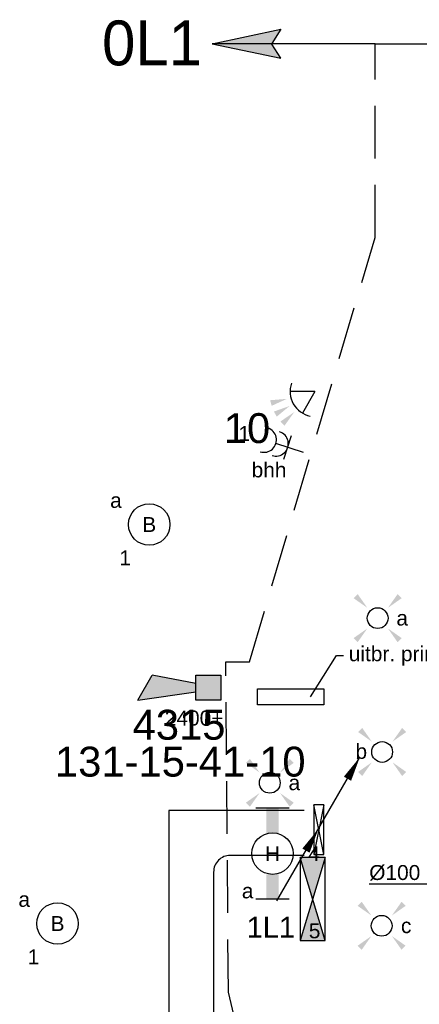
# Model space of a CAD drawing. Extents: x -138812 to 250702, y -18987 to 104055.
# Tile 64 of 193: x 64638 to 67045, y 21743 to 27673. Entities that reach past the tile are written whole.
import ezdxf
from ezdxf.enums import TextEntityAlignment as Align

# ---------------------------------------------------------------- set-up
doc = ezdxf.new("R2010")
doc.units = 0
doc.header["$LTSCALE"] = 50
doc.linetypes.add('HIDDEN', pattern=[9.525, 6.35, -3.175])
doc.layers.get('0').update_dxf_attribs({"linetype": 'CONTINUOUS'})
for name, color, linetype in [('brandmeldserienummers', 1, 'CONTINUOUS'), ('EL6131--', 2, 'CONTINUOUS'), ('EL6212--', 3, 'CONTINUOUS'), ('EL6222--', 3, 'CONTINUOUS'), ('EL6311--', 3, 'CONTINUOUS'), ('EL6350--', 3, 'CONTINUOUS'), ('EL6511--', 3, 'CONTINUOUS'), ('EL6521--', 3, 'CONTINUOUS'), ('EM6131--', 1, 'CONTINUOUS'), ('lMcht aanvoer bestaand', 1, 'CONTINUOUS')]:
    doc.layers.add(name, color=color, linetype=linetype)
doc.styles.add('BURO-018', font='ARIAL.TTF', dxfattribs={"height": 90})
doc.styles.add('BURO-025', font='ARIAL.TTF', dxfattribs={"height": 125})

# ---------------------------------------------------------------- blocks, each defined once
blk = doc.blocks.new('1115B3A')
at = {"color": 0, "linetype": 'Continuous'}
blk.add_circle((0, 0), 2.5, dxfattribs=at)
at = {"color": 0, "linetype": 'Continuous', "style": 'BURO-018'}
for tag, p in [('E_GKAST', (0, 8)), ('E_GROEP', (0, 5)), ('E_SGROEP', (4.5, 5)), ('E_ARMCODE', (0, 0)), ('E_SLET', (4.5, -1))]:
    blk.add_attdef(tag, text='', height=1.8, dxfattribs=at).set_placement(p, align=Align.MIDDLE)
blk = doc.blocks.new('E00411')
at = {"color": 0, "linetype": 'Continuous'}
blk.add_circle((0, 0), 1.25, dxfattribs=at)
for points in [[(-2.89, 2.4), (-2.4, 2.89), (-1.24, 1.24)], [(2.4, 2.89), (2.89, 2.4), (1.24, 1.24)], [(-2.4, -2.89), (-2.89, -2.4), (-1.24, -1.24)], [(2.89, -2.4), (2.4, -2.89), (1.24, -1.24)]]:
    blk.add_solid(points, dxfattribs=at)
at = {"color": 0, "linetype": 'Continuous', "style": 'BURO-018'}
for tag, p in [('E_SLET1', (0, 4.64)), ('E_GROEP', (0, 0)), ('E_GKAST', (0, 0))]:
    blk.add_attdef(tag, text='', height=1.8, dxfattribs=at).set_placement(p, align=Align.MIDDLE)
at = {"color": 0, "linetype": 'Continuous', "style": 'BURO-018', "flags": 1}
for tag in ['E_MATCODE', 'E_SGROEP']:
    blk.add_attdef(tag, text='', height=1.8, dxfattribs=at).set_placement((0, 0), align=Align.MIDDLE)
blk = doc.blocks.new('1115B6549')
at = {"color": 0}
for p, q in [((-5.49, 2), (-5.49, -2)), ((5.49, 2), (5.49, -2))]:
    blk.add_line(p, q, dxfattribs=at)
at = {"color": 0, "linetype": 'Continuous'}
blk.add_circle((0, 0), 2.5, dxfattribs=at)
at = {"color": 0}
for points in [[(-2.5, 0.75), (-5.49, 0.75), (-2.5, -0.75), (-5.49, -0.75)], [(2.5, 0.75), (5.49, 0.75), (2.5, -0.75), (5.49, -0.75)]]:
    blk.add_solid(points, dxfattribs=at)
at = {"color": 0, "linetype": 'Continuous', "style": 'BURO-018'}
for tag, p in [('E_GKAST', (0, 8)), ('E_GROEP', (0, 5)), ('E_SGROEP', (4.5, 5)), ('E_ARMCODE', (0, 0)), ('E_SLET', (4.5, -3))]:
    blk.add_attdef(tag, text='', height=1.8, dxfattribs=at).set_placement(p, align=Align.MIDDLE)
blk = doc.blocks.new('1116A4B')
at = {"color": 0, "linetype": 'Continuous'}
for p, q in [((-5, 4), (-5, 1)), ((5, 4), (-5, 4)), ((-5, 4), (5, 1)), ((5, 4), (-5, 1)), ((5, 1), (5, 4)), ((-5, 1), (5, 1))]:
    blk.add_line(p, q, dxfattribs=at)
for points in [[(-5, 4), (0, 2.5), (-5, 1)], [(5, 4), (0, 2.5), (5, 1)]]:
    blk.add_solid(points, dxfattribs=at)
at = {"color": 0, "linetype": 'Continuous', "style": 'BURO-018'}
for tag, p in [('E_GKAST', (0, 15)), ('E_GROEP', (0, 9)), ('E_SGROEP', (4.5, 9)), ('E_KAST', (0, 6))]:
    blk.add_attdef(tag, text='', height=1.8, dxfattribs=at).set_placement(p, align=Align.MIDDLE)
at = {"color": 0, "linetype": 'Continuous', "style": 'BURO-018', "flags": 1}
blk.add_attdef('E_MATCODE', text='', height=1.8, dxfattribs=at).set_placement((0, 0), align=Align.MIDDLE)
blk = doc.blocks.new('E00112')
at = {"color": 0, "linetype": 'Continuous'}
for p, q in [((0, 1), (-1, 1)), ((-1, 1), (-1, 0)), ((-1, 0), (0, 1)), ((-1, 1), (0, 0)), ((0, 0), (0, 1)), ((-1, 0), (0, 0))]:
    blk.add_line(p, q, dxfattribs=at)
blk = doc.blocks.new('E00107')
at = {"color": 0, "linetype": 'Continuous'}
blk.add_line((-5, -8.66), (5, 8.66), dxfattribs=at)
for points in [[(5, 8.66, 0, 1, 0), (3.5, 6.06, 1, 1, 0)], [(0, 0, 0, 1, 0), (-1.5, -2.6, 1, 1, 0)]]:
    blk.add_lwpolyline(points, format="xyseb", dxfattribs=at)
blk = doc.blocks.new('111304A')
at = {"color": 0, "linetype": 'Continuous'}
for p, q in [((0, 1), (0, 4.5)), ((-1.5, 3), (1.5, 3))]:
    blk.add_line(p, q, dxfattribs=at)
for centre in [(0, 6), (0, 4.5)]:
    blk.add_arc(centre, 1.5, 180, 0, dxfattribs=at)
at = {"color": 0, "linetype": 'Continuous', "style": 'BURO-018'}
for tag, p in [('E_GKAST', (0, 11.5)), ('E_GROEP', (0, 8.5)), ('E_SGROEP', (4.5, 8.5))]:
    blk.add_attdef(tag, text='', height=1.8, dxfattribs=at).set_placement(p, align=Align.MIDDLE)
at = {"color": 0, "linetype": 'Continuous', "style": 'BURO-018', "flags": 1}
for tag, p in [('E_VERMCODE', (13, 8.5)), ('E_MATCODE', (0, 0))]:
    blk.add_attdef(tag, text='', height=1.8, dxfattribs=at).set_placement(p, align=Align.MIDDLE)
blk = doc.blocks.new('*U63')
at = {"color": 0, "ltscale": 10}
for p, q in [((0, 135, -2730), (2872.1, 135, -2730)), ((0, -135, -2730), (2872.1, -135, -2730))]:
    blk.add_line(p, q, dxfattribs=at)
at = {"layer": 'EM6131--', "color": 1, "style": 'BURO-018'}
blk.add_attdef('POSNR', text='', height=90, dxfattribs=at).set_placement((0, 0), align=Align.MIDDLE)
blk = doc.blocks.new('*U72')
at = {"color": 0, "ltscale": 10}
for p, q in [((0, 135, -2730), (446, 135, -2730)), ((0, -135, -2730), (446, -135, -2730))]:
    blk.add_line(p, q, dxfattribs=at)
at = {"layer": 'EM6131--', "color": 1, "style": 'BURO-018'}
blk.add_attdef('POSNR', text='', height=90, dxfattribs=at).set_placement((0, 0), align=Align.MIDDLE)
blk = doc.blocks.new('*U73')
at = {"color": 0, "ltscale": 10}
for p, q in [((135, -135, -2730), (135, 235, -2730)), ((-235, -135, -2730), (135, -135, -2730))]:
    blk.add_line(p, q, dxfattribs=at)
blk.add_arc((-235, 235, -2730), 100, 270, 0, dxfattribs=at)
at = {"layer": 'EM6131--', "color": 1, "style": 'BURO-018'}
blk.add_attdef('POSNR', text='', height=90, dxfattribs=at).set_placement((0, 0), align=Align.MIDDLE)
blk = doc.blocks.new('E00058')
at = {"color": 0, "linetype": 'Continuous'}
for q in [(-1.5, 3.6), (1.5, 3.6)]:
    blk.add_line((0, 1), q, dxfattribs=at)
blk.add_arc((0, 1), 3, 40.5288, 139.4712, dxfattribs=at)
for points in [[(-1.76, 6.21), (-1.08, 6.39), (-0.91, 4.38)], [(-0.35, 6.49), (0.35, 6.49), (0, 4.5)], [(1.08, 6.39), (1.76, 6.21), (0.91, 4.38)]]:
    blk.add_solid(points, dxfattribs=at)
at = {"color": 0, "linetype": 'Continuous', "style": 'BURO-018'}
blk.add_attdef('E_TEXT1', text='', height=1.8, dxfattribs=at).set_placement((0, 9), align=Align.MIDDLE)
at = {"color": 0, "linetype": 'Continuous', "style": 'BURO-018', "flags": 1}
blk.add_attdef('E_MATCODE', text='', height=1.8, dxfattribs=at).set_placement((0, 0), align=Align.MIDDLE)
blk = doc.blocks.new('E00028')
at = {"color": 0, "linetype": 'Continuous'}
for p, q in [((1.5, 11), (-1.5, 9.27)), ((1.5, 11), (0.5, 4)), ((-0.5, 4), (-1.5, 9.27)), ((-1.5, 4), (-1.5, 1)), ((1.5, 4), (-1.5, 4)), ((1.5, 1), (1.5, 4)), ((-1.5, 1), (1.5, 1))]:
    blk.add_line(p, q, dxfattribs=at)
for points in [[(-1.5, 9.27), (1.5, 11), (-0.5, 4), (0.5, 4)], [(-1.5, 4), (1.5, 4), (-1.5, 1), (1.5, 1)]]:
    blk.add_solid(points, dxfattribs=at)
at = {"color": 0, "linetype": 'Continuous', "style": 'BURO-018'}
blk.add_attdef('E_TEXT1', text='', height=1.8, dxfattribs=at).set_placement((0, 13.5), align=Align.MIDDLE)
at = {"color": 0, "linetype": 'Continuous', "style": 'BURO-018', "flags": 1}
blk.add_attdef('E_MATCODE', (0, 0), '', height=1.8, dxfattribs=at)
blk = doc.blocks.new('*U453')
at = {"layer": 'lMcht aanvoer bestaand', "color": 0, "ltscale": 10}
for p, q in [((50, 0), (-542.5, 0)), ((-50, -50), (50, 50))]:
    blk.add_line(p, q, dxfattribs=at)
at = {"layer": 'lMcht aanvoer bestaand', "color": 0, "style": 'BURO-018'}
blk.add_text('%%c100', height=90, dxfattribs=at).set_placement((-542.5, 25))

msp = doc.modelspace()

# ---------------------------------------------------------------- linework, layer by layer
at = {"layer": 'EL6311--', "color": 4, "linetype": 'Continuous'}
for p, q in [((65798.38262, 27528.09735), (66210.67816, 27614.90974)), ((66210.67816, 27614.90974), (66156.79048, 27530.17244)), ((66779.02967, 27528.09735), (65798.38262, 27528.09735)), ((65798.38262, 27528.09735), (66210.67816, 27441.28497)), ((66210.67816, 27441.28497), (66156.79048, 27526.02226)), ((66779.02967, 27528.09735), (67759.67673, 27528.09735)), ((65879.64217, 23806.02036), (66021.65073, 23806.02036))]:
    msp.add_line(p, q, dxfattribs=at)
at = {"layer": 'EL6311--', "color": 4, "linetype": 'HIDDEN'}
for p, q in [((66779.02967, 26360.46589), (66779.02967, 27528.09735)), ((66021.65073, 23806.02036), (66779.02967, 26360.46589)), ((65895.25137, 21816.4634), (65879.64217, 23806.02036)), ((66146.74023, 20753.18287), (65895.25137, 21816.4634))]:
    msp.add_line(p, q, dxfattribs=at)
at = {"layer": 'EL6311--', "color": 4, "linetype": 'Continuous'}
for points in [[(65798.38262, 27528.09735), (66210.67816, 27614.90974), (66156.79048, 27530.17244)], [(65798.38262, 27528.09735), (66210.67816, 27441.28497), (66156.79048, 27526.02226)]]:
    msp.add_solid(points, dxfattribs=at)
at = {"layer": 'EL6521--'}
for p, q in [((66388.96782, 23593.58327), (66545.93909, 23842.72443)), ((66545.93909, 23842.72443), (66589.02997, 23842.72443))]:
    msp.add_line(p, q, dxfattribs=at)
msp.add_lwpolyline([(66071.47002, 23642.96466), (66470.88255, 23642.96466), (66470.88255, 23545.78162), (66071.47002, 23545.78162)], close=True, dxfattribs=at)

# ---------------------------------------------------------------- block references
at = {"layer": 'EL6131--'}
for name, p, rotation in [('*U73', (65671.23506, 22774.54721, 2730), 180), ('*U72', (66352.2755, 22774.54721, 2730), 180), ('*U63', (65671.23506, 22539.54721, 2730), 270)]:
    msp.add_blockref(name, p, dxfattribs=dict(at, rotation=rotation))
at = {"layer": 'EL6212--'}
ref = msp.add_blockref('1116A4B', (66277.98706, 22377.33429), dxfattribs=dict(at, xscale=50, yscale=50, zscale=50, rotation=270))
ref.add_attrib('E_KAST', '1L1', dxfattribs={"layer": '0', "color": 2, "linetype": 'Continuous', "height": 125, "style": 'BURO-025'}).set_placement((66151.08779, 22207.22496), align=Align.MIDDLE)
ref.add_attrib('E_GROEP', '5', dxfattribs={"layer": '0', "color": 1, "linetype": 'Continuous', "height": 90, "style": 'BURO-018'}).set_placement((66414.73116, 22184.84936), align=Align.MIDDLE)
at = {"layer": 'EL6222--'}
ref = msp.add_blockref('111304A', (66395.76296, 25051.16069), dxfattribs=dict(at, xscale=50.00000000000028, yscale=50.00000000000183, zscale=50.00000000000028, rotation=72.36569198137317))
ref.add_attrib('E_GROEP', '1', dxfattribs={"layer": '0', "color": 1, "linetype": 'Continuous', "height": 90, "style": 'BURO-018'}).set_placement((65990.73395, 25179.91044), align=Align.MIDDLE)
at = {"layer": 'EL6311--'}
ref = msp.add_blockref('1115B3A', (65418.5787, 24632.38005), dxfattribs=dict(at, xscale=49.99999999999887, yscale=49.99999999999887, zscale=50, rotation=189.1701748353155))
ref.add_attrib('E_ARMCODE', 'B', dxfattribs={"layer": '0', "color": 1, "linetype": 'Continuous', "height": 90, "style": 'BURO-018'}).set_placement((65418.5787, 24632.38005), align=Align.MIDDLE)
ref.add_attrib('E_SLET', 'a', dxfattribs={"layer": '0', "color": 1, "linetype": 'Continuous', "height": 90, "style": 'BURO-018'}).set_placement((65217.92603, 24777.25415), align=Align.MIDDLE)
ref.add_attrib('E_GROEP', '1', dxfattribs={"layer": '0', "color": 1, "linetype": 'Continuous', "height": 90, "style": 'BURO-018'}).set_placement((65273.70459, 24431.72738), align=Align.MIDDLE)
ref = msp.add_blockref('E00411', (66794.33362, 24068.43167), dxfattribs=dict(at, xscale=50, yscale=50, zscale=50))
ref.add_attrib('E_SLET1', 'a', dxfattribs={"layer": '0', "color": 1, "linetype": 'Continuous', "height": 90, "style": 'BURO-018'}).set_placement((66942.19199, 24068.43167), align=Align.MIDDLE)
ref = msp.add_blockref('E00411', (66821.63419, 23262.46369), dxfattribs=dict(at, xscale=50, yscale=50, zscale=50))
ref.add_attrib('E_SLET1', 'b', dxfattribs={"layer": '0', "color": 1, "linetype": 'Continuous', "height": 90, "style": 'BURO-018'}).set_placement((66695.87065, 23267.89822), align=Align.MIDDLE)
ref = msp.add_blockref('E00411', (66144.77128, 23076.858), dxfattribs=dict(at, xscale=50, yscale=50, zscale=50))
ref.add_attrib('E_SLET1', 'a', dxfattribs={"layer": '0', "color": 1, "linetype": 'Continuous', "height": 90, "style": 'BURO-018'}).set_placement((66292.62964, 23076.858), align=Align.MIDDLE)
ref = msp.add_blockref('1115B6549', (66161.28872, 22650.1124), dxfattribs=dict(at, xscale=50, yscale=50, zscale=50, rotation=270))
ref.add_attrib('E_ARMCODE', 'H', dxfattribs={"layer": '0', "color": 1, "linetype": 'Continuous', "height": 90, "style": 'BURO-018'}).set_placement((66161.28872, 22650.1124), align=Align.MIDDLE)
ref.add_attrib('E_SLET', 'a', dxfattribs={"layer": '0', "color": 1, "linetype": 'Continuous', "height": 90, "style": 'BURO-018'}).set_placement((66011.28872, 22425.1124), align=Align.MIDDLE)
ref.add_attrib('E_GROEP', '4', dxfattribs={"layer": '0', "color": 1, "linetype": 'Continuous', "height": 90, "style": 'BURO-018'}).set_placement((66411.28872, 22650.1124), align=Align.MIDDLE)
ref = msp.add_blockref('1115B3A', (64866.17344, 22229.23232), dxfattribs=dict(at, xscale=49.99999999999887, yscale=49.99999999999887, zscale=50, rotation=189.1701748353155))
ref.add_attrib('E_ARMCODE', 'B', dxfattribs={"layer": '0', "color": 1, "linetype": 'Continuous', "height": 90, "style": 'BURO-018'}).set_placement((64866.17344, 22229.23232), align=Align.MIDDLE)
ref.add_attrib('E_SLET', 'a', dxfattribs={"layer": '0', "color": 1, "linetype": 'Continuous', "height": 90, "style": 'BURO-018'}).set_placement((64665.52077, 22374.10643), align=Align.MIDDLE)
ref.add_attrib('E_GROEP', '1', dxfattribs={"layer": '0', "color": 1, "linetype": 'Continuous', "height": 90, "style": 'BURO-018'}).set_placement((64721.29933, 22028.57966), align=Align.MIDDLE)
ref = msp.add_blockref('E00411', (66818.4509, 22215.68465), dxfattribs=dict(at, xscale=50, yscale=50, zscale=50))
ref.add_attrib('E_SLET1', 'c', dxfattribs={"layer": '0', "color": 1, "linetype": 'Continuous', "height": 90, "style": 'BURO-018'}).set_placement((66966.30927, 22215.68465), align=Align.MIDDLE)
at = {"layer": 'EL6350--', "xscale": 50, "yscale": 50, "zscale": 50}
msp.add_blockref('E00107', (66437.66318, 22798.44992), dxfattribs=at)
at = {"layer": 'EL6350--', "xscale": 59.99999999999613, "yscale": 299.9999999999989, "zscale": 60, "rotation": 179.9671242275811}
msp.add_blockref('E00112', (66410.22911, 22945.08701, 3000), dxfattribs=at)
at = {"layer": 'EL6511--', "xscale": -50, "yscale": 50, "zscale": 50, "rotation": 90}
msp.add_blockref('E00028', (65899.72588, 23649.06567), dxfattribs=at)
at = {"layer": 'EL6521--', "xscale": 49.9999999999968, "yscale": 50.0000000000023, "zscale": 50, "rotation": 119.5205723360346}
msp.add_blockref('E00058', (66460.47518, 25457.39663), dxfattribs=at)
at = {"layer": 'lMcht aanvoer bestaand'}
msp.add_blockref('*U453', (67286.18301, 22466.41446, 2700), dxfattribs=at)

# ---------------------------------------------------------------- texts
at = {"layer": 'brandmeldserienummers', "color": 1, "style": 'BURO-018'}
for s, p in [('10', (65867.68173, 25122.87297)), ('4315', (65318.39077, 23336.343)), ('131-15-41-10', (64850.66768, 23114.22451))]:
    msp.add_text(s, height=180, dxfattribs=at).set_placement(p)
at = {"layer": 'EL6222--', "color": 1, "style": 'BURO-018'}
for s, p in [('bhh', (66035.32882, 24916.3261)), ('2400+', (65512.38091, 23421.63934))]:
    msp.add_text(s, height=90, dxfattribs=at).set_placement(p)
at = {"layer": 'EL6311--', "color": 4, "linetype": 'Continuous', "insert": (65134.24851, 27667.92266), "char_height": 270, "width": 1544.9480946, "attachment_point": 1, "style": 'BURO-018'}
msp.add_mtext('{\\fFutura Bk|b0|i0|c0|p34;0L1}', dxfattribs=at)
at = {"layer": 'EL6521--', "style": 'BURO-018'}
msp.add_text('uitbr. prints inbraak', height=90, dxfattribs=at).set_placement((66620.41559, 23809.1924))

doc.saveas('drawing.dxf')
